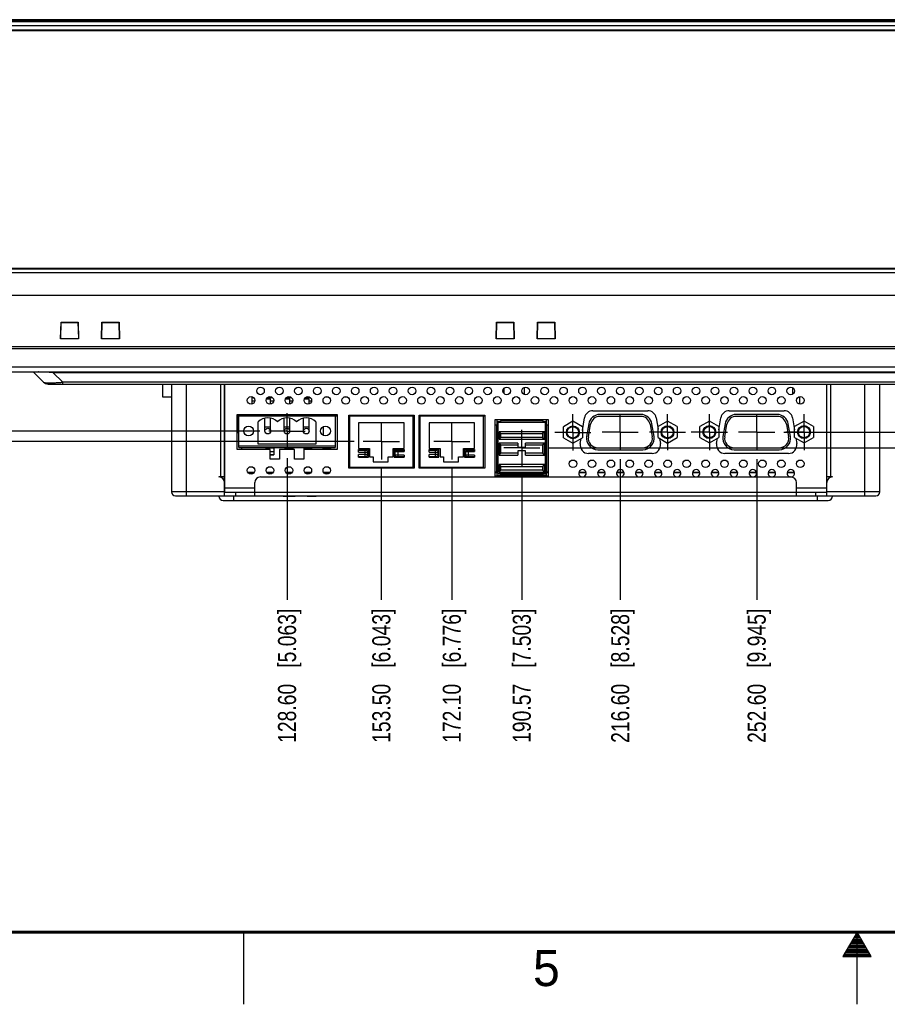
# Model space of a CAD drawing. Header units: inches. Extents: x 0 to 34, y 0 to 22.
# Tile 3 of 14: x 11.2 to 17.2, y 0 to 6.8. Entities that reach past the tile are written whole.
import ezdxf

# ---------------------------------------------------------------- set-up
doc = ezdxf.new("R2010")
doc.units = ezdxf.units.IN
doc.header["$LTSCALE"] = 1.87
doc.header["$MEASUREMENT"] = 0
doc.linetypes.add('CENTER', pattern=[0.6, 0.375, -0.075, 0.075, -0.075])
doc.layers.get('0').update_dxf_attribs({"linetype": 'CONTINUOUS'})
doc.layers.add('02___PRT_ALL_AXES', color=7, linetype='CONTINUOUS')
doc.layers.add('DIMENSIONS', color=7, linetype='CONTINUOUS')
doc.styles.get("Standard").update_dxf_attribs({"font": 'txt', "width": 0.8})
doc.styles.add('TEXTSTYLE_2', font='txt')
doc.dimstyles.new('DIMSTYLE_1', dxfattribs={"dimtxt": 0.125, "dimasz": 0.18, "dimexe": 0.125, "dimexo": 0.0625, "dimgap": 0.03125, "dimtad": 0, "dimtih": 1, "dimtoh": 1, "dimdec": 3, "dimlfac": 1.5, "dimzin": 4, "dimdsep": 46, "dimtxsty": 'STANDARD', "dimblk": '_FILLED', "dimblk1": '_FILLED', "dimblk2": '_FILLED', "dimcen": 0.09, "dimadec": 0, "dimazin": 0, "dimtp": 0.01, "dimtm": 0.01, "dimtfac": 1, "dimtdec": 3, "dimtofl": 0, "dimtmove": 0, "dimatfit": 3, "dimldrblk": '_FILLED', "dimfxl": 1, "dimtolj": 1, "dimtzin": 4, "dimarcsym": 0})

# ---------------------------------------------------------------- blocks, each defined once
blk = doc.blocks.new('*D0')
at = {"layer": 'DIMENSIONS', "color": 2, "linetype": 'CONTINUOUS'}
blk.add_line((13.0497, 3.7827), (13.0497, 2.8025), dxfattribs=at)
at = {"layer": 'DIMENSIONS', "color": 2, "linetype": 'CONTINUOUS', "insert": (12.9872, 2.74), "char_height": 0.125, "width": 1.425, "attachment_point": 3, "rotation": 90, "line_spacing_factor": 0.9}
blk.add_mtext('128.60{\\Ftxt.shx;\\W1.000000;\\H0.125000; }[5.063]', dxfattribs=at)
blk = doc.blocks.new('_FILLED')
at = {"color": 0, "linetype": 'BYBLOCK'}
blk.add_solid([(0, 0), (-1, 0.174), (-1, -0.174)], dxfattribs=at)
blk = doc.blocks.new('*D2')
at = {"layer": 'DIMENSIONS', "color": 2, "linetype": 'CONTINUOUS'}
blk.add_line((13.7032, 3.7108), (13.7032, 2.8025), dxfattribs=at)
at = {"layer": 'DIMENSIONS', "color": 2, "linetype": 'CONTINUOUS', "insert": (13.6407, 2.74), "char_height": 0.125, "width": 1.425, "attachment_point": 3, "rotation": 90, "line_spacing_factor": 0.9}
blk.add_mtext('153.50{\\Ftxt.shx;\\W1.000000;\\H0.125000; }[6.043]', dxfattribs=at)
blk = doc.blocks.new('*D3')
at = {"layer": 'DIMENSIONS', "color": 2, "linetype": 'CONTINUOUS'}
blk.add_line((14.1914, 3.7108), (14.1914, 2.8025), dxfattribs=at)
at = {"layer": 'DIMENSIONS', "color": 2, "linetype": 'CONTINUOUS', "insert": (14.1289, 2.74), "char_height": 0.125, "width": 1.425, "attachment_point": 3, "rotation": 90, "line_spacing_factor": 0.9}
blk.add_mtext('172.10{\\Ftxt.shx;\\W1.000000;\\H0.125000; }[6.776]', dxfattribs=at)
blk = doc.blocks.new('*D4')
at = {"layer": 'DIMENSIONS', "color": 2, "linetype": 'CONTINUOUS'}
blk.add_line((15.3586, 3.7755), (15.3586, 2.8025), dxfattribs=at)
at = {"layer": 'DIMENSIONS', "color": 2, "linetype": 'CONTINUOUS', "insert": (15.2961, 2.74), "char_height": 0.125, "width": 1.425, "attachment_point": 3, "rotation": 90, "line_spacing_factor": 0.9}
blk.add_mtext('216.60{\\Ftxt.shx;\\W1.000000;\\H0.125000; }[8.528]', dxfattribs=at)
blk = doc.blocks.new('*D5')
at = {"layer": 'DIMENSIONS', "color": 2, "linetype": 'CONTINUOUS'}
blk.add_line((14.6764, 3.6672), (14.6764, 2.8025), dxfattribs=at)
at = {"layer": 'DIMENSIONS', "color": 2, "linetype": 'CONTINUOUS', "insert": (14.6139, 2.74), "char_height": 0.125, "width": 1.425, "attachment_point": 3, "rotation": 90, "line_spacing_factor": 0.9}
blk.add_mtext('190.57{\\Ftxt.shx;\\W1.000000;\\H0.125000; }[7.503]', dxfattribs=at)
blk = doc.blocks.new('*D6')
at = {"layer": 'DIMENSIONS', "color": 2, "linetype": 'CONTINUOUS'}
blk.add_line((16.3043, 3.7755), (16.3043, 2.8025), dxfattribs=at)
at = {"layer": 'DIMENSIONS', "color": 2, "linetype": 'CONTINUOUS', "insert": (16.2418, 2.74), "char_height": 0.125, "width": 1.425, "attachment_point": 3, "rotation": 90, "line_spacing_factor": 0.9}
blk.add_mtext('252.60{\\Ftxt.shx;\\W1.000000;\\H0.125000; }[9.945]', dxfattribs=at)
blk = doc.blocks.new('*D7')
at = {"layer": 'DIMENSIONS', "color": 2, "linetype": 'CONTINUOUS'}
blk.add_line((12.8621, 3.9703), (8.9869, 3.9703), dxfattribs=at)
at = {"layer": 'DIMENSIONS', "color": 2, "linetype": 'CONTINUOUS', "insert": (8.9244, 4.0328), "char_height": 0.125, "width": 1.325, "attachment_point": 3, "line_spacing_factor": 0.9}
blk.add_mtext('35.80{\\Ftxt.shx;\\W1.000000;\\H0.125000; }[1.409]', dxfattribs=at)
blk = doc.blocks.new('*D9')
at = {"layer": 'DIMENSIONS', "color": 2, "linetype": 'CONTINUOUS'}
for p, q in [((9.3166, 3.8983), (9.1224, 3.8104)), ((13.5157, 3.8983), (9.3166, 3.8983)), ((9.1224, 3.8104), (8.9869, 3.8104))]:
    blk.add_line(p, q, dxfattribs=at)
at = {"layer": 'DIMENSIONS', "color": 2, "linetype": 'CONTINUOUS', "insert": (8.9244, 3.8729), "char_height": 0.125, "width": 1.325, "attachment_point": 3, "line_spacing_factor": 0.9}
blk.add_mtext('38.55{\\Ftxt.shx;\\W1.000000;\\H0.125000; }[1.518]', dxfattribs=at)
blk = doc.blocks.new('*D10')
at = {"layer": 'DIMENSIONS', "color": 2, "linetype": 'CONTINUOUS'}
blk.add_line((16.4918, 3.963), (20.4196, 3.963), dxfattribs=at)
at = {"layer": 'DIMENSIONS', "color": 2, "linetype": 'CONTINUOUS', "insert": (20.4821, 4.0255), "char_height": 0.125, "width": 1.325, "attachment_point": 1, "line_spacing_factor": 0.9}
blk.add_mtext('36.14{\\Ftxt.shx;\\W1.000000;\\H0.125000; }[1.423]', dxfattribs=at)
blk = doc.blocks.new('*D11')
at = {"layer": 'DIMENSIONS', "color": 2, "linetype": 'CONTINUOUS'}
for p, q in [((14.8639, 3.8547), (20.0954, 3.8547)), ((20.0954, 3.8547), (20.2858, 3.7901)), ((20.2858, 3.7901), (20.4196, 3.7901))]:
    blk.add_line(p, q, dxfattribs=at)
at = {"layer": 'DIMENSIONS', "color": 2, "linetype": 'CONTINUOUS', "insert": (20.4821, 3.8526), "char_height": 0.125, "width": 1.325, "attachment_point": 1, "line_spacing_factor": 0.9}
blk.add_mtext('40.18{\\Ftxt.shx;\\W1.000000;\\H0.125000; }[1.582]', dxfattribs=at)

msp = doc.modelspace()

# ---------------------------------------------------------------- linework, layer by layer
at = {"color": 7, "linetype": 'CONTINUOUS'}
for p, q in [((19.6022, 6.81943), (9.8043, 6.81943)), ((19.65338, 6.77654), (9.75311, 6.77654)), ((19.63369, 6.81418), (9.7728, 6.81418)), ((9.7728, 6.8063), (19.63369, 6.8063)), ((9.75311, 6.75033), (19.65338, 6.75033)), ((19.65338, 6.742), (9.75311, 6.742)), ((9.6827, 5.06877), (19.72379, 5.06877)), ((9.70891, 5.09364), (19.69758, 5.09364)), ((9.7518, 5.09889), (19.65469, 5.09889)), ((19.73212, 4.90992), (9.67437, 4.90992)), ((11.48054, 4.60928), (11.48352, 4.72503)), ((11.48241, 4.61105), (11.48544, 4.72306)), ((11.48544, 4.72306), (11.48352, 4.72503)), ((11.48352, 4.72503), (11.60276, 4.72503)), ((11.48544, 4.72306), (11.60084, 4.72306)), ((11.60084, 4.72306), (11.60276, 4.72503)), ((11.60084, 4.72306), (11.60387, 4.61105)), ((11.60276, 4.72503), (11.60574, 4.60928)), ((11.76401, 4.60928), (11.76699, 4.72503)), ((11.76587, 4.61105), (11.76891, 4.72306)), ((11.76891, 4.72306), (11.76699, 4.72503)), ((11.76699, 4.72503), (11.88622, 4.72503)), ((11.76891, 4.72306), (11.8843, 4.72306)), ((11.8843, 4.72306), (11.88622, 4.72503)), ((11.8843, 4.72306), (11.88734, 4.61105)), ((11.88622, 4.72503), (11.8892, 4.60928)), ((14.49892, 4.60928), (14.50189, 4.72503)), ((14.50078, 4.61105), (14.50382, 4.72306)), ((14.50382, 4.72306), (14.50189, 4.72503)), ((14.50189, 4.72503), (14.62113, 4.72503)), ((14.50382, 4.72306), (14.61921, 4.72306)), ((14.61921, 4.72306), (14.62113, 4.72503)), ((14.61921, 4.72306), (14.62225, 4.61105)), ((14.62113, 4.72503), (14.62411, 4.60928)), ((14.78238, 4.60928), (14.78536, 4.72503)), ((14.78425, 4.61105), (14.78728, 4.72306)), ((14.78728, 4.72306), (14.78536, 4.72503)), ((14.78536, 4.72503), (14.9046, 4.72503)), ((14.78728, 4.72306), (14.90267, 4.72306)), ((14.90267, 4.72306), (14.9046, 4.72503)), ((14.90267, 4.72306), (14.90571, 4.61105)), ((14.9046, 4.72503), (14.90758, 4.60928)), ((11.48235, 4.61105), (11.48054, 4.60928)), ((11.60574, 4.60928), (11.48054, 4.60928)), ((11.48235, 4.61105), (11.60393, 4.61105)), ((11.60393, 4.61105), (11.60574, 4.60928)), ((11.76582, 4.61105), (11.76401, 4.60928)), ((11.8892, 4.60928), (11.76401, 4.60928)), ((11.76582, 4.61105), (11.88739, 4.61105)), ((11.88739, 4.61105), (11.8892, 4.60928)), ((14.50073, 4.61105), (14.49892, 4.60928)), ((14.62411, 4.60928), (14.49892, 4.60928)), ((14.50073, 4.61105), (14.6223, 4.61105)), ((14.6223, 4.61105), (14.62411, 4.60928)), ((14.78419, 4.61105), (14.78238, 4.60928)), ((14.90758, 4.60928), (14.78238, 4.60928)), ((14.78419, 4.61105), (14.90577, 4.61105)), ((14.90577, 4.61105), (14.90758, 4.60928)), ((9.81217, 4.54246), (19.59432, 4.54246)), ((9.81588, 4.55558), (19.59061, 4.55558)), ((19.59432, 4.41254), (9.81217, 4.41254)), ((9.84498, 4.37973), (19.56151, 4.37973)), ((11.36217, 4.30881), (11.29432, 4.37666)), ((11.42795, 4.37666), (11.42795, 4.37973)), ((11.42795, 4.37666), (11.4958, 4.30881)), ((11.42795, 4.37666), (17.97854, 4.37666)), ((11.4958, 4.29574), (11.4958, 4.30881)), ((17.91069, 4.30881), (11.4958, 4.30881)), ((11.39373, 4.29574), (18.01277, 4.29574)), ((12.1875, 4.29574), (12.1875, 4.2065)), ((12.24918, 4.29574), (12.24918, 3.54902)), ((12.35416, 3.52146), (12.35416, 4.29574)), ((12.58907, 4.29574), (12.58907, 3.6527)), ((12.61663, 3.52146), (12.61663, 4.29574)), ((12.61794, 3.54771), (12.61794, 4.29574)), ((14.55212, 4.2656), (14.55212, 4.2314)), ((14.69385, 4.27298), (14.69385, 4.22401)), ((16.55212, 4.27202), (16.55212, 4.22498)), ((16.78855, 4.29574), (16.78855, 3.54771)), ((16.78986, 3.52146), (16.78986, 4.29574)), ((16.81742, 3.6527), (16.81742, 4.29574)), ((17.05233, 4.29574), (17.05233, 3.52146)), ((17.15731, 3.54902), (17.15731, 4.29574)), ((12.1875, 4.2065), (12.24918, 4.2065)), ((12.61663, 4.2065), (12.61794, 4.2065)), ((12.61663, 4.20388), (12.61794, 4.20388)), ((12.61794, 4.17763), (12.61663, 4.17763)), ((12.61663, 4.16976), (12.61794, 4.16976)), ((12.80561, 4.20858), (12.80561, 4.15719)), ((12.80561, 4.2065), (12.81175, 4.2065)), ((12.80561, 4.20388), (12.81607, 4.20388)), ((12.82606, 4.17763), (12.80561, 4.17763)), ((12.90756, 4.19338), (12.93605, 4.19338)), ((12.91588, 4.20388), (12.9473, 4.20388)), ((12.9202, 4.2065), (12.94299, 4.2065)), ((12.93605, 4.15702), (12.93605, 4.19338)), ((12.9573, 4.17763), (12.93605, 4.17763)), ((13.03879, 4.19338), (13.06939, 4.19338)), ((13.04712, 4.20388), (13.07854, 4.20388)), ((13.05143, 4.2065), (13.07422, 4.2065)), ((13.06939, 4.15747), (13.06939, 4.19338)), ((13.08853, 4.17763), (13.06939, 4.17763)), ((13.17003, 4.19338), (13.20272, 4.19338)), ((13.17835, 4.20388), (13.20977, 4.20388)), ((13.18266, 4.2065), (13.20545, 4.2065)), ((13.20272, 4.15811), (13.20272, 4.19338)), ((13.21977, 4.17763), (13.20272, 4.17763)), ((13.3139, 4.2065), (13.33669, 4.2065)), ((13.44513, 4.2065), (13.46792, 4.2065)), ((16.60088, 4.20858), (16.60088, 4.15719)), ((16.78855, 4.16845), (16.78986, 4.16845)), ((12.61663, 4.11726), (12.61794, 4.11726)), ((15.16944, 4.11149), (15.54938, 4.11149)), ((16.11433, 4.11149), (16.49426, 4.11149)), ((16.78855, 4.11726), (16.78986, 4.11726)), ((12.61794, 4.07527), (12.61663, 4.07527)), ((12.70329, 3.84199), (12.70329, 4.08608)), ((12.70329, 4.08608), (13.3962, 4.08608)), ((12.70329, 4.07527), (13.3962, 4.07527)), ((12.71112, 3.95716), (12.71112, 4.07527)), ((12.71637, 3.8569), (12.71637, 4.07527)), ((12.8497, 3.87842), (12.8497, 4.03348)), ((12.89668, 3.97028), (12.89668, 4.06001)), ((12.93605, 3.97028), (12.93605, 4.06001)), ((13.03002, 3.97028), (13.03002, 4.06001)), ((13.06939, 3.97028), (13.06939, 4.06001)), ((13.16335, 3.97028), (13.16335, 4.06001)), ((13.20272, 3.97028), (13.20272, 4.06001)), ((13.2497, 4.03348), (13.2497, 3.87842)), ((13.38304, 4.07527), (13.38304, 3.8569)), ((13.3962, 4.08608), (13.3962, 3.84199)), ((13.47752, 3.71338), (13.47752, 4.08083)), ((13.47752, 4.08083), (13.93159, 4.08083)), ((13.47752, 4.07527), (13.93159, 4.07527)), ((13.48277, 4.07527), (13.48277, 3.72094)), ((13.54577, 4.02803), (13.54577, 3.84955)), ((13.86073, 4.02803), (13.54577, 4.02803)), ((13.86073, 3.84955), (13.86073, 4.02803)), ((13.92372, 3.72094), (13.92372, 4.07527)), ((13.93159, 4.08083), (13.93159, 3.71338)), ((13.96571, 3.71338), (13.96571, 4.08083)), ((13.96571, 4.08083), (14.41978, 4.08083)), ((13.96571, 4.07527), (14.41978, 4.07527)), ((13.97096, 4.07527), (13.97096, 3.72094)), ((14.03395, 4.02803), (14.03395, 3.84955)), ((14.34891, 4.02803), (14.03395, 4.02803)), ((14.34891, 3.84955), (14.34891, 4.02803)), ((14.41191, 3.72094), (14.41191, 4.07527)), ((14.41978, 4.08083), (14.41978, 3.71338)), ((14.49263, 3.65767), (14.49263, 4.05137)), ((14.49263, 4.05137), (14.86009, 4.05137)), ((14.50445, 4.05137), (14.50445, 4.01069)), ((14.50445, 4.03694), (14.53069, 4.03694)), ((14.51232, 3.67736), (14.51232, 4.03169)), ((14.51232, 4.03169), (14.8404, 4.03169)), ((14.53069, 4.03169), (14.53069, 4.04219)), ((14.82203, 4.04219), (14.53069, 4.04219)), ((14.82203, 4.04219), (14.82203, 4.03169)), ((14.82203, 4.03694), (14.84828, 4.03694)), ((14.8404, 3.67736), (14.8404, 4.03169)), ((14.84828, 4.01069), (14.84828, 4.05137)), ((14.86009, 4.05137), (14.86009, 3.65767)), ((15.03069, 4.0379), (14.96508, 4.00002)), ((15.09631, 4.00002), (15.03069, 4.0379)), ((15.09631, 3.97325), (15.11136, 4.06239)), ((15.50057, 4.08511), (15.21826, 4.08511)), ((15.50057, 4.07199), (15.21826, 4.07199)), ((15.60747, 4.06239), (15.62098, 3.98236)), ((15.6866, 4.03869), (15.62098, 4.0008)), ((15.75221, 4.0008), (15.6866, 4.03869)), ((15.97634, 4.03975), (15.91073, 4.00186)), ((16.04196, 4.00186), (15.97634, 4.03975)), ((16.04196, 3.97781), (16.05624, 4.06239)), ((16.44545, 4.08511), (16.16314, 4.08511)), ((16.44545, 4.07199), (16.16314, 4.07199)), ((16.55235, 4.06239), (16.56663, 3.97781)), ((16.63225, 4.03975), (16.56663, 4.00186)), ((16.69787, 4.00186), (16.63225, 4.03975)), ((16.78986, 4.07527), (16.78855, 4.07527)), ((12.71112, 3.95716), (12.70329, 3.95716)), ((12.93605, 3.99653), (12.89668, 3.99653)), ((13.06939, 3.99653), (13.03002, 3.99653)), ((13.20272, 3.99653), (13.16335, 3.99653)), ((13.29905, 3.99967), (13.29905, 3.9409)), ((14.4992, 4.01069), (14.51232, 4.01069)), ((14.50182, 4.01069), (14.50182, 3.68786)), ((14.83384, 3.96607), (14.51888, 3.96607)), ((14.51888, 3.96607), (14.532, 3.95295)), ((14.51888, 3.96607), (14.51888, 3.91358)), ((14.83384, 3.96607), (14.82072, 3.95295)), ((14.83384, 3.91358), (14.83384, 3.96607)), ((14.8404, 4.01069), (14.85353, 4.01069)), ((14.8509, 3.68786), (14.8509, 4.01069)), ((14.96508, 3.92425), (14.96508, 4.00002)), ((15.09631, 4.00002), (15.09631, 3.92425)), ((15.14071, 4.02005), (15.12544, 3.93343)), ((15.13836, 3.93115), (15.15364, 4.01777)), ((15.56519, 4.01777), (15.58046, 3.93115)), ((15.59339, 3.93343), (15.57812, 4.02005)), ((15.62098, 3.92503), (15.62098, 4.0008)), ((15.75221, 4.0008), (15.75221, 3.92503)), ((15.91073, 3.9261), (15.91073, 4.00186)), ((16.04196, 4.00186), (16.04196, 3.9261)), ((16.08559, 4.02005), (16.07032, 3.93343)), ((16.08325, 3.93115), (16.09852, 4.01777)), ((16.51007, 4.01777), (16.52535, 3.93115)), ((16.53827, 3.93343), (16.523, 4.02005)), ((16.56663, 3.9261), (16.56663, 4.00186)), ((16.69787, 4.00186), (16.69787, 3.9261)), ((14.51888, 3.91358), (14.532, 3.9267)), ((14.51888, 3.91358), (14.83384, 3.91358)), ((14.65011, 3.88733), (14.51888, 3.88733)), ((14.51888, 3.88733), (14.532, 3.87421)), ((14.51888, 3.88733), (14.51888, 3.80334)), ((14.532, 3.95295), (14.82072, 3.95295)), ((14.532, 3.9267), (14.532, 3.95295)), ((14.82072, 3.9267), (14.532, 3.9267)), ((14.65011, 3.88733), (14.65011, 3.85846)), ((14.83384, 3.88733), (14.70261, 3.88733)), ((14.70261, 3.85846), (14.70261, 3.88733)), ((14.82072, 3.95295), (14.82072, 3.9267)), ((14.82072, 3.9267), (14.83384, 3.91358)), ((14.82072, 3.87421), (14.83384, 3.88733)), ((14.83384, 3.80334), (14.83384, 3.88733)), ((14.96508, 3.92425), (15.03069, 3.88637)), ((15.03069, 3.88637), (15.09631, 3.92425)), ((15.08117, 3.88362), (15.08714, 3.91896)), ((15.62098, 3.92503), (15.6866, 3.88715)), ((15.63171, 3.91884), (15.63766, 3.88362)), ((15.6866, 3.88715), (15.75221, 3.92503)), ((15.91073, 3.9261), (15.97634, 3.88821)), ((15.97634, 3.88821), (16.04196, 3.9261)), ((16.02605, 3.88362), (16.03228, 3.92051)), ((16.56663, 3.9261), (16.63225, 3.88821)), ((16.57631, 3.92051), (16.58254, 3.88362)), ((16.63225, 3.88821), (16.69787, 3.9261)), ((12.93295, 3.84199), (12.70329, 3.84199)), ((13.38304, 3.8653), (12.71637, 3.8653)), ((12.71637, 3.8569), (13.38304, 3.8569)), ((12.73474, 3.8569), (12.73474, 3.84199)), ((13.2497, 3.87842), (12.8497, 3.87842)), ((12.90535, 3.84199), (12.90535, 3.8569)), ((12.95784, 3.85236), (12.90535, 3.85236)), ((12.93295, 3.77637), (12.93295, 3.84199)), ((12.93295, 3.8285), (12.95784, 3.8285)), ((12.95784, 3.8569), (12.95784, 3.80539)), ((12.99857, 3.84199), (12.99857, 3.77637)), ((13.10093, 3.84199), (12.99857, 3.84199)), ((13.03658, 3.84199), (13.03658, 3.8569)), ((13.08907, 3.85236), (13.03658, 3.85236)), ((13.08907, 3.8569), (13.08907, 3.84199)), ((13.10093, 3.77637), (13.10093, 3.84199)), ((13.16654, 3.84199), (13.16654, 3.77637)), ((13.3962, 3.84199), (13.16654, 3.84199)), ((13.16781, 3.84199), (13.16781, 3.8569)), ((13.22031, 3.85236), (13.16781, 3.85236)), ((13.22031, 3.8569), (13.22031, 3.84199)), ((13.29905, 3.84199), (13.29905, 3.8569)), ((13.35154, 3.85236), (13.29905, 3.85236)), ((13.35154, 3.8569), (13.35154, 3.84199)), ((13.48277, 3.85236), (13.47752, 3.85236)), ((13.47752, 3.8285), (13.48277, 3.8285)), ((13.54577, 3.84955), (13.62188, 3.84955)), ((13.54577, 3.8233), (13.54577, 3.84167)), ((13.61401, 3.84167), (13.54577, 3.84167)), ((13.59563, 3.83642), (13.54577, 3.83642)), ((13.54577, 3.8233), (13.60876, 3.8233)), ((13.58776, 3.83642), (13.58776, 3.79443)), ((13.60876, 3.80755), (13.60876, 3.8233)), ((13.61401, 3.78918), (13.61401, 3.84167)), ((13.62188, 3.84955), (13.62188, 3.79181)), ((13.78461, 3.79181), (13.78461, 3.84955)), ((13.78461, 3.84955), (13.86073, 3.84955)), ((13.79248, 3.84167), (13.79248, 3.78918)), ((13.86073, 3.84167), (13.79248, 3.84167)), ((13.79773, 3.82855), (13.79773, 3.8023)), ((13.79773, 3.82855), (13.86073, 3.82855)), ((13.86073, 3.83642), (13.80561, 3.83642)), ((13.81873, 3.79443), (13.81873, 3.83642)), ((13.86073, 3.84167), (13.86073, 3.82855)), ((13.97096, 3.85236), (13.96571, 3.85236)), ((13.96571, 3.8285), (13.97096, 3.8285)), ((14.03395, 3.84955), (14.11007, 3.84955)), ((14.03395, 3.8233), (14.03395, 3.84167)), ((14.1022, 3.84167), (14.03395, 3.84167)), ((14.08382, 3.83642), (14.03395, 3.83642)), ((14.03395, 3.8233), (14.09695, 3.8233)), ((14.07595, 3.83642), (14.07595, 3.79443)), ((14.09695, 3.80755), (14.09695, 3.8233)), ((14.1022, 3.78918), (14.1022, 3.84167)), ((14.11007, 3.84955), (14.11007, 3.79181)), ((14.2728, 3.79181), (14.2728, 3.84955)), ((14.2728, 3.84955), (14.34891, 3.84955)), ((14.28067, 3.84167), (14.28067, 3.78918)), ((14.34891, 3.84167), (14.28067, 3.84167)), ((14.28592, 3.82855), (14.28592, 3.8023)), ((14.28592, 3.82855), (14.34891, 3.82855)), ((14.34891, 3.83642), (14.2938, 3.83642)), ((14.30692, 3.79443), (14.30692, 3.83642)), ((14.34891, 3.84167), (14.34891, 3.82855)), ((14.532, 3.87421), (14.65011, 3.87421)), ((14.532, 3.81646), (14.532, 3.87421)), ((14.65011, 3.85846), (14.70261, 3.85846)), ((14.70261, 3.83221), (14.65011, 3.83221)), ((14.65011, 3.83221), (14.65011, 3.80334)), ((14.70261, 3.87421), (14.82072, 3.87421)), ((14.70261, 3.80334), (14.70261, 3.83221)), ((14.82072, 3.87421), (14.82072, 3.81646)), ((15.20298, 3.85414), (15.51584, 3.85414)), ((15.20298, 3.84102), (15.51584, 3.84102)), ((16.14787, 3.85414), (16.46073, 3.85414)), ((16.14787, 3.84102), (16.46073, 3.84102)), ((12.61794, 3.81018), (12.61663, 3.81018)), ((12.95784, 3.80653), (12.93295, 3.80653)), ((12.93295, 3.80539), (12.95784, 3.80539)), ((12.99857, 3.77637), (12.93295, 3.77637)), ((13.16654, 3.77637), (13.10093, 3.77637)), ((13.48277, 3.80653), (13.47752, 3.80653)), ((13.47752, 3.80539), (13.48277, 3.80539)), ((13.54577, 3.78918), (13.54577, 3.80755)), ((13.60876, 3.80755), (13.54577, 3.80755)), ((13.54577, 3.79443), (13.59563, 3.79443)), ((13.54577, 3.78918), (13.61401, 3.78918)), ((13.62188, 3.79181), (13.6455, 3.79181)), ((13.6455, 3.79181), (13.6455, 3.75768)), ((13.6455, 3.75768), (13.75049, 3.75768)), ((13.75049, 3.75768), (13.75049, 3.79181)), ((13.75049, 3.79181), (13.78461, 3.79181)), ((13.79248, 3.78918), (13.86073, 3.78918)), ((13.86073, 3.8023), (13.79773, 3.8023)), ((13.80561, 3.79443), (13.86073, 3.79443)), ((13.86073, 3.8023), (13.86073, 3.78918)), ((13.97096, 3.80653), (13.96571, 3.80653)), ((13.96571, 3.80539), (13.97096, 3.80539)), ((14.03395, 3.78918), (14.03395, 3.80755)), ((14.09695, 3.80755), (14.03395, 3.80755)), ((14.03395, 3.79443), (14.08382, 3.79443)), ((14.03395, 3.78918), (14.1022, 3.78918)), ((14.11007, 3.79181), (14.13369, 3.79181)), ((14.13369, 3.79181), (14.13369, 3.75768)), ((14.13369, 3.75768), (14.23868, 3.75768)), ((14.23868, 3.75768), (14.23868, 3.79181)), ((14.23868, 3.79181), (14.2728, 3.79181)), ((14.28067, 3.78918), (14.34891, 3.78918)), ((14.34891, 3.8023), (14.28592, 3.8023)), ((14.2938, 3.79443), (14.34891, 3.79443)), ((14.34891, 3.8023), (14.34891, 3.78918)), ((14.51888, 3.80334), (14.532, 3.81646)), ((14.51888, 3.80334), (14.65011, 3.80334)), ((14.65011, 3.81646), (14.532, 3.81646)), ((14.82072, 3.81646), (14.70261, 3.81646)), ((14.70261, 3.80334), (14.83384, 3.80334)), ((14.83384, 3.80334), (14.82072, 3.81646)), ((15.57957, 3.8149), (15.13926, 3.8149)), ((16.52445, 3.8149), (16.08414, 3.8149)), ((16.78986, 3.81018), (16.78855, 3.81018)), ((12.61794, 3.68288), (12.61663, 3.68288)), ((12.82225, 3.68288), (12.77846, 3.68288)), ((12.95349, 3.68288), (12.9097, 3.68288)), ((13.08472, 3.68288), (13.04093, 3.68288)), ((13.21595, 3.68288), (13.17217, 3.68288)), ((13.34719, 3.68288), (13.3034, 3.68288)), ((13.93159, 3.71338), (13.47752, 3.71338)), ((13.48277, 3.72094), (13.92372, 3.72094)), ((14.41978, 3.71338), (13.96571, 3.71338)), ((13.97096, 3.72094), (14.41191, 3.72094)), ((14.50445, 3.68288), (14.49263, 3.68288)), ((14.51232, 3.68786), (14.4992, 3.68786)), ((14.50445, 3.68786), (14.50445, 3.66423)), ((14.83384, 3.73772), (14.51888, 3.73772)), ((14.51888, 3.73772), (14.532, 3.7246)), ((14.51888, 3.73772), (14.51888, 3.68523)), ((14.51888, 3.68523), (14.532, 3.69835)), ((14.51888, 3.68523), (14.83384, 3.68523)), ((14.532, 3.7246), (14.82072, 3.7246)), ((14.532, 3.69835), (14.532, 3.7246)), ((14.82072, 3.69835), (14.532, 3.69835)), ((14.83384, 3.73772), (14.82072, 3.7246)), ((14.82072, 3.7246), (14.82072, 3.69835)), ((14.82072, 3.69835), (14.83384, 3.68523)), ((14.83384, 3.68523), (14.83384, 3.73772)), ((14.85353, 3.68786), (14.8404, 3.68786)), ((14.84828, 3.66423), (14.84828, 3.68786)), ((14.86009, 3.68288), (14.84828, 3.68288)), ((15.12269, 3.68288), (15.0712, 3.68288)), ((15.25393, 3.68288), (15.20243, 3.68288)), ((15.38516, 3.68288), (15.33367, 3.68288)), ((15.51639, 3.68288), (15.4649, 3.68288)), ((15.64763, 3.68288), (15.59614, 3.68288)), ((15.77886, 3.68288), (15.72737, 3.68288)), ((15.91009, 3.68288), (15.8586, 3.68288)), ((16.04133, 3.68288), (15.98984, 3.68288)), ((16.17256, 3.68288), (16.12107, 3.68288)), ((16.30379, 3.68288), (16.2523, 3.68288)), ((16.43503, 3.68288), (16.38354, 3.68288)), ((16.56626, 3.68288), (16.51477, 3.68288)), ((16.78986, 3.68288), (16.78855, 3.68288)), ((12.61663, 3.6527), (12.57726, 3.6527)), ((12.59038, 3.65042), (12.59038, 3.6527)), ((12.61794, 3.68157), (12.61663, 3.68157)), ((12.61663, 3.65401), (12.61794, 3.65401)), ((12.82135, 3.68157), (12.77937, 3.68157)), ((12.86598, 3.6527), (16.54052, 3.6527)), ((12.95258, 3.68157), (12.9106, 3.68157)), ((13.08381, 3.68157), (13.04184, 3.68157)), ((13.21505, 3.68157), (13.17307, 3.68157)), ((13.34628, 3.68157), (13.3043, 3.68157)), ((14.50445, 3.68157), (14.49263, 3.68157)), ((14.86009, 3.65767), (14.49263, 3.65767)), ((14.50445, 3.66423), (14.53069, 3.66423)), ((14.51232, 3.67736), (14.8404, 3.67736)), ((14.53069, 3.65898), (14.53069, 3.67736)), ((14.53069, 3.66686), (14.82203, 3.66686)), ((14.82203, 3.67736), (14.82203, 3.65898)), ((14.82203, 3.66423), (14.84828, 3.66423)), ((14.86009, 3.68157), (14.84828, 3.68157)), ((15.12293, 3.68157), (15.07096, 3.68157)), ((15.08611, 3.65401), (15.10778, 3.65401)), ((15.25417, 3.68157), (15.20219, 3.68157)), ((15.21735, 3.65401), (15.23901, 3.65401)), ((15.3854, 3.68157), (15.33343, 3.68157)), ((15.34858, 3.65401), (15.37025, 3.65401)), ((15.51663, 3.68157), (15.46466, 3.68157)), ((15.47981, 3.65401), (15.50148, 3.65401)), ((15.64787, 3.68157), (15.59589, 3.68157)), ((15.61105, 3.65401), (15.63272, 3.65401)), ((15.7791, 3.68157), (15.72713, 3.68157)), ((15.74228, 3.65401), (15.76395, 3.65401)), ((15.91033, 3.68157), (15.85836, 3.68157)), ((15.87351, 3.65401), (15.89518, 3.65401)), ((16.04157, 3.68157), (15.9896, 3.68157)), ((16.00475, 3.65401), (16.02642, 3.65401)), ((16.1728, 3.68157), (16.12083, 3.68157)), ((16.13598, 3.65401), (16.15765, 3.65401)), ((16.30404, 3.68157), (16.25206, 3.68157)), ((16.26721, 3.65401), (16.28888, 3.65401)), ((16.43527, 3.68157), (16.3833, 3.68157)), ((16.39845, 3.65401), (16.42012, 3.65401)), ((16.56649, 3.68157), (16.51453, 3.68157)), ((16.52968, 3.65401), (16.55134, 3.65401)), ((16.78986, 3.68157), (16.78855, 3.68157)), ((16.78855, 3.65401), (16.78986, 3.65401)), ((16.82923, 3.6527), (16.78986, 3.6527)), ((16.81611, 3.6527), (16.81611, 3.65042)), ((12.61794, 3.54902), (12.24918, 3.54902)), ((12.61794, 3.55034), (12.61663, 3.55034)), ((12.61663, 3.54771), (16.78986, 3.54771)), ((12.82661, 3.57527), (12.61794, 3.57527)), ((12.69537, 3.52146), (12.69537, 3.54771)), ((12.82661, 3.52146), (12.82661, 3.61333)), ((16.57989, 3.52146), (16.57989, 3.61333)), ((16.78855, 3.57527), (16.57989, 3.57527)), ((16.71112, 3.54771), (16.71112, 3.52146)), ((16.78986, 3.55034), (16.78855, 3.55034)), ((17.15731, 3.54902), (16.78855, 3.54902)), ((12.27674, 3.52146), (17.12975, 3.52146)), ((12.57726, 3.52146), (12.57726, 3.51884)), ((16.82923, 3.51884), (12.57726, 3.51884)), ((12.60613, 3.48997), (16.80036, 3.48997)), ((12.68225, 3.48997), (12.68225, 3.52146)), ((12.85093, 3.52146), (12.85093, 3.52015)), ((12.91315, 3.52015), (12.85093, 3.52015)), ((12.87879, 3.52146), (12.87879, 3.52015)), ((12.91315, 3.52146), (12.91315, 3.52015)), ((12.93044, 3.52146), (12.93044, 3.52015)), ((12.98229, 3.52015), (12.93044, 3.52015)), ((12.94049, 3.52146), (12.94049, 3.52015)), ((12.97279, 3.52146), (12.97279, 3.52015)), ((12.98229, 3.52146), (12.98229, 3.52015)), ((12.99785, 3.52146), (12.99785, 3.52015)), ((13.00736, 3.52015), (12.99785, 3.52015)), ((13.00736, 3.52146), (13.00736, 3.52015)), ((13.02346, 3.52146), (13.02346, 3.52015)), ((13.02346, 3.52015), (13.10501, 3.52015)), ((13.04625, 3.52146), (13.04625, 3.52015)), ((13.07377, 3.52146), (13.07377, 3.52015)), ((13.10501, 3.52146), (13.10501, 3.52015)), ((13.11366, 3.52146), (13.11366, 3.52015)), ((13.16897, 3.52015), (13.11366, 3.52015)), ((13.14482, 3.52015), (13.14482, 3.52146)), ((13.16897, 3.52146), (13.16897, 3.52015)), ((13.18947, 3.52146), (13.18947, 3.52015)), ((13.18947, 3.52015), (13.25115, 3.52015)), ((13.21571, 3.52146), (13.21571, 3.52015)), ((13.2249, 3.52146), (13.2249, 3.52015)), ((13.25115, 3.52146), (13.25115, 3.52015)), ((13.57477, 3.52146), (13.57477, 3.52015)), ((13.62489, 3.52015), (13.57477, 3.52015)), ((13.59959, 3.52015), (13.59959, 3.52146)), ((13.62489, 3.52146), (13.62489, 3.52015)), ((13.66638, 3.52146), (13.66638, 3.52015)), ((13.71823, 3.52015), (13.66638, 3.52015)), ((13.67642, 3.52146), (13.67642, 3.52015)), ((13.70872, 3.52146), (13.70872, 3.52015)), ((13.71823, 3.52146), (13.71823, 3.52015)), ((13.72543, 3.52146), (13.72543, 3.52015)), ((13.78968, 3.52015), (13.72543, 3.52015)), ((13.73551, 3.52146), (13.73551, 3.52015)), ((13.74318, 3.52146), (13.74318, 3.52015)), ((13.77192, 3.52146), (13.77192, 3.52015)), ((13.77959, 3.52146), (13.77959, 3.52015)), ((13.78968, 3.52146), (13.78968, 3.52015)), ((13.79083, 3.52146), (13.79083, 3.52015)), ((13.83231, 3.52015), (13.79083, 3.52015)), ((13.83231, 3.52146), (13.83231, 3.52015)), ((14.07285, 3.52146), (14.07285, 3.52015)), ((14.1371, 3.52015), (14.07285, 3.52015)), ((14.08294, 3.52146), (14.08294, 3.52015)), ((14.09061, 3.52146), (14.09061, 3.52015)), ((14.11934, 3.52146), (14.11934, 3.52015)), ((14.12701, 3.52146), (14.12701, 3.52015)), ((14.1371, 3.52146), (14.1371, 3.52015)), ((14.16936, 3.52146), (14.16936, 3.52015)), ((14.22121, 3.52015), (14.16936, 3.52015)), ((14.1794, 3.52146), (14.1794, 3.52015)), ((14.21171, 3.52146), (14.21171, 3.52015)), ((14.22121, 3.52146), (14.22121, 3.52015)), ((14.22841, 3.52146), (14.22841, 3.52015)), ((14.29266, 3.52015), (14.22841, 3.52015)), ((14.2385, 3.52146), (14.2385, 3.52015)), ((14.24617, 3.52146), (14.24617, 3.52015)), ((14.2749, 3.52146), (14.2749, 3.52015)), ((14.28257, 3.52146), (14.28257, 3.52015)), ((14.29266, 3.52146), (14.29266, 3.52015)), ((14.29381, 3.52146), (14.29381, 3.52015)), ((14.33529, 3.52015), (14.29381, 3.52015)), ((14.33529, 3.52146), (14.33529, 3.52015)), ((14.60666, 3.52146), (14.60666, 3.52015)), ((14.65678, 3.52015), (14.60666, 3.52015)), ((14.63148, 3.52015), (14.63148, 3.52146)), ((14.65678, 3.52146), (14.65678, 3.52015)), ((14.66975, 3.52146), (14.66975, 3.52015)), ((14.72247, 3.52015), (14.66975, 3.52015)), ((14.69423, 3.52146), (14.69423, 3.52015)), ((14.72247, 3.52015), (14.72247, 3.52146)), ((14.73456, 3.52146), (14.73456, 3.52015)), ((14.78642, 3.52015), (14.73456, 3.52015)), ((14.76033, 3.52146), (14.76033, 3.52015)), ((14.78642, 3.52015), (14.78642, 3.52146)), ((15.24014, 3.52146), (15.24014, 3.52015)), ((15.28421, 3.52015), (15.24014, 3.52015)), ((15.28421, 3.52146), (15.28421, 3.52015)), ((15.29372, 3.52146), (15.29372, 3.52015)), ((15.35854, 3.52015), (15.29372, 3.52015)), ((15.30323, 3.52146), (15.30323, 3.52015)), ((15.32121, 3.52146), (15.32121, 3.52015)), ((15.33115, 3.52146), (15.33115, 3.52015)), ((15.34903, 3.52146), (15.34903, 3.52015)), ((15.35854, 3.52146), (15.35854, 3.52015)), ((15.36891, 3.52146), (15.36891, 3.52015)), ((15.43286, 3.52015), (15.36891, 3.52015)), ((15.40089, 3.52146), (15.40089, 3.52015)), ((15.43286, 3.52146), (15.43286, 3.52015)), ((15.4415, 3.52146), (15.4415, 3.52015)), ((15.50027, 3.52015), (15.4415, 3.52015)), ((15.46903, 3.52146), (15.46903, 3.52015)), ((15.50027, 3.52146), (15.50027, 3.52015)), ((16.17005, 3.52146), (16.17005, 3.52015)), ((16.19425, 3.52015), (16.17005, 3.52015)), ((16.17869, 3.52146), (16.17869, 3.52015)), ((16.19425, 3.52015), (16.19425, 3.52146)), ((16.21153, 3.52146), (16.21153, 3.52015)), ((16.27635, 3.52015), (16.21153, 3.52015)), ((16.22104, 3.52146), (16.22104, 3.52015)), ((16.23903, 3.52146), (16.23903, 3.52015)), ((16.24897, 3.52146), (16.24897, 3.52015)), ((16.26684, 3.52146), (16.26684, 3.52015)), ((16.27635, 3.52146), (16.27635, 3.52015)), ((16.28672, 3.52146), (16.28672, 3.52015)), ((16.35067, 3.52015), (16.28672, 3.52015)), ((16.3187, 3.52146), (16.3187, 3.52015)), ((16.35067, 3.52146), (16.35067, 3.52015)), ((16.35932, 3.52146), (16.35932, 3.52015)), ((16.41808, 3.52015), (16.35932, 3.52015)), ((16.38684, 3.52146), (16.38684, 3.52015)), ((16.41808, 3.52146), (16.41808, 3.52015)), ((16.72424, 3.52146), (16.72424, 3.48997)), ((16.82923, 3.51884), (16.82923, 3.52146))]:
    msp.add_line(p, q, dxfattribs=at)
at = {"color": 2, "linetype": 'CONTINUOUS'}
for p, q in [((12.75002, 0), (12.75002, 0.5)), ((17.00002, 0.5), (16.90203, 0.33028)), ((16.98847, 0.48), (17.01157, 0.48)), ((16.99425, 0.49), (17.00579, 0.49)), ((17.09801, 0.33028), (17.00002, 0.5)), ((17.00002, 0), (17.00002, 0.5)), ((16.94806, 0.41), (17.05198, 0.41)), ((16.95383, 0.42), (17.04621, 0.42)), ((16.95961, 0.43), (17.04044, 0.43)), ((16.96538, 0.44), (17.03466, 0.44)), ((16.97115, 0.45), (17.02889, 0.45)), ((16.97693, 0.46), (17.02311, 0.46)), ((16.9827, 0.47), (17.01734, 0.47)), ((16.91342, 0.35), (17.08662, 0.35)), ((16.91919, 0.36), (17.08085, 0.36)), ((16.92496, 0.37), (17.07508, 0.37)), ((16.93074, 0.38), (17.0693, 0.38)), ((16.93651, 0.39), (17.06353, 0.39)), ((16.94229, 0.4), (17.05776, 0.4)), ((16.90203, 0.33028), (17.09801, 0.33028)), ((16.90764, 0.34), (17.0924, 0.34))]:
    msp.add_line(p, q, dxfattribs=at)
at = {"color": 7, "linetype": 'CONTINUOUS', "const_width": 0.02}
msp.add_lwpolyline([(0.50002, 0.5), (33.50002, 0.5)], dxfattribs=at)
at = {"color": 7, "linetype": 'CONTINUOUS'}
for centre, radius in [((12.86598, 4.2485), 0.02625), ((12.99721, 4.2485), 0.02625), ((13.12844, 4.2485), 0.02625), ((13.25968, 4.2485), 0.02625), ((13.39091, 4.2485), 0.02625), ((13.52214, 4.2485), 0.02625), ((13.65338, 4.2485), 0.02625), ((13.78461, 4.2485), 0.02625), ((13.91584, 4.2485), 0.02625), ((14.04708, 4.2485), 0.02625), ((14.17831, 4.2485), 0.02625), ((14.30954, 4.2485), 0.02625), ((14.44078, 4.2485), 0.02625), ((14.57201, 4.2485), 0.02625), ((14.70325, 4.2485), 0.02625), ((14.83448, 4.2485), 0.02625), ((14.96571, 4.2485), 0.02625), ((15.09695, 4.2485), 0.02625), ((15.22818, 4.2485), 0.02625), ((15.35941, 4.2485), 0.02625), ((15.49065, 4.2485), 0.02625), ((15.62188, 4.2485), 0.02625), ((15.75311, 4.2485), 0.02625), ((15.88435, 4.2485), 0.02625), ((16.01558, 4.2485), 0.02625), ((16.14682, 4.2485), 0.02625), ((16.27805, 4.2485), 0.02625), ((16.40928, 4.2485), 0.02625), ((16.54052, 4.2485), 0.02625), ((12.80036, 4.18288), 0.02625), ((12.93159, 4.18288), 0.02625), ((13.06283, 4.18288), 0.02625), ((13.19406, 4.18288), 0.02625), ((13.32529, 4.18288), 0.02625), ((13.45653, 4.18288), 0.02625), ((13.58776, 4.18288), 0.02625), ((13.71899, 4.18288), 0.02625), ((13.85023, 4.18288), 0.02625), ((13.98146, 4.18288), 0.02625), ((14.11269, 4.18288), 0.02625), ((14.24393, 4.18288), 0.02625), ((14.37516, 4.18288), 0.02625), ((14.5064, 4.18288), 0.02625), ((14.63763, 4.18288), 0.02625), ((14.76886, 4.18288), 0.02625), ((14.9001, 4.18288), 0.02625), ((15.03133, 4.18288), 0.02625), ((15.16256, 4.18288), 0.02625), ((15.2938, 4.18288), 0.02625), ((15.42503, 4.18288), 0.02625), ((15.55626, 4.18288), 0.02625), ((15.6875, 4.18288), 0.02625), ((15.81873, 4.18288), 0.02625), ((15.94996, 4.18288), 0.02625), ((16.0812, 4.18288), 0.02625), ((16.21243, 4.18288), 0.02625), ((16.34367, 4.18288), 0.02625), ((16.4749, 4.18288), 0.02625), ((16.60613, 4.18288), 0.02625), ((12.78304, 3.97028), 0.03412), ((12.91637, 3.97028), 0.01969), ((13.0497, 3.97028), 0.01969), ((13.18304, 3.97028), 0.01969), ((13.31637, 3.97028), 0.03412), ((15.03069, 3.96135), 0.04462), ((15.03069, 3.96135), 0.03937), ((15.6866, 3.96213), 0.04462), ((15.6866, 3.96213), 0.03937), ((15.97634, 3.9632), 0.04462), ((15.97634, 3.9632), 0.03937), ((16.63225, 3.9632), 0.04462), ((16.63225, 3.9632), 0.03937), ((15.03133, 3.74351), 0.02625), ((15.16256, 3.74351), 0.02625), ((15.2938, 3.74351), 0.02625), ((15.42503, 3.74351), 0.02625), ((15.55626, 3.74351), 0.02625), ((15.6875, 3.74351), 0.02625), ((15.81873, 3.74351), 0.02625), ((15.94996, 3.74351), 0.02625), ((16.0812, 3.74351), 0.02625), ((16.21243, 3.74351), 0.02625), ((16.34367, 3.74351), 0.02625), ((16.4749, 3.74351), 0.02625), ((16.60613, 3.74351), 0.02625), ((12.80036, 3.69732), 0.02625), ((12.93159, 3.69732), 0.02625), ((13.06283, 3.69732), 0.02625), ((13.19406, 3.69732), 0.02625), ((13.32529, 3.69732), 0.02625)]:
    msp.add_circle(centre, radius, dxfattribs=at)
for centre, radius, start, end in [((11.39372, 4.34036), 0.04462, 225, 270), ((11.42107, 4.31795), 0.02221, 269.667896, 269.998865), ((15.16944, 4.05258), 0.05891, 90, 170.415267), ((15.54938, 4.05258), 0.05891, 9.584733, 90), ((16.11433, 4.05258), 0.05891, 90, 170.415267), ((16.49426, 4.05258), 0.05891, 9.584733, 90), ((12.91637, 3.97028), 0.09186, 43.4717, 136.5283), ((13.0497, 3.97028), 0.09186, 43.4717, 136.5283), ((13.18304, 3.97028), 0.09186, 43.4717, 136.5283), ((14.54382, 4.04219), 0.01312, 135.572996, 180), ((14.80891, 4.04219), 0.01312, 0, 44.427004), ((15.21826, 4.00637), 0.07874, 90, 170), ((15.21826, 4.00637), 0.06562, 90, 170), ((15.50057, 4.00637), 0.07874, 10, 90), ((15.50057, 4.00637), 0.06562, 10, 90), ((16.16314, 4.00637), 0.07874, 90, 170), ((16.16314, 4.00637), 0.06562, 90, 170), ((16.44545, 4.00637), 0.07874, 10, 90), ((16.44545, 4.00637), 0.06562, 10, 90), ((14.4992, 3.99757), 0.01312, 90, 120), ((14.85353, 3.99757), 0.01312, 60, 90), ((15.20298, 3.91976), 0.07874, 170, 270), ((15.20298, 3.91976), 0.06562, 170, 270), ((15.51584, 3.91976), 0.07874, 270, 10), ((15.51584, 3.91976), 0.06562, 270, 10), ((16.14787, 3.91976), 0.07874, 170, 270), ((16.14787, 3.91976), 0.06562, 170, 270), ((16.46073, 3.91976), 0.07874, 270, 10), ((16.46073, 3.91976), 0.06562, 270, 10), ((13.59563, 3.8233), 0.01312, 0, 90), ((13.80561, 3.82855), 0.00787, 90, 180), ((14.08382, 3.8233), 0.01312, 0, 90), ((14.2938, 3.82855), 0.00787, 90, 180), ((15.13926, 3.87381), 0.05891, 170.415267, 270), ((15.57957, 3.87381), 0.05891, 270, 9.584733), ((16.08414, 3.87381), 0.05891, 170.415267, 270), ((16.52445, 3.87381), 0.05891, 270, 9.584733), ((13.59563, 3.80755), 0.01312, 269.999997, 360), ((13.80561, 3.8023), 0.00787, 180, 270), ((14.08382, 3.80755), 0.01312, 269.999997, 360), ((14.2938, 3.8023), 0.00787, 180, 270), ((14.4992, 3.70098), 0.01312, 240, 270), ((14.85353, 3.70098), 0.01312, 270, 300), ((15.09695, 3.67789), 0.02625, 286.260205, 253.739795), ((15.22818, 3.67789), 0.02625, 286.260205, 253.739795), ((15.35941, 3.67789), 0.02625, 286.260205, 253.739795), ((15.49065, 3.67789), 0.02625, 286.260205, 253.739795), ((15.62188, 3.67789), 0.02625, 286.260205, 253.739795), ((15.75311, 3.67789), 0.02625, 286.260205, 253.739795), ((15.88435, 3.67789), 0.02625, 286.260205, 253.739795), ((16.01558, 3.67789), 0.02625, 286.260205, 253.739795), ((16.14682, 3.67789), 0.02625, 286.260205, 253.739795), ((16.27805, 3.67789), 0.02625, 286.260205, 253.739795), ((16.40928, 3.67789), 0.02625, 286.260205, 253.739795), ((16.54052, 3.67789), 0.02625, 282.59522, 253.739795), ((12.57726, 3.61333), 0.03937, 0, 90), ((12.86598, 3.61333), 0.03937, 90, 180), ((14.54382, 3.65898), 0.01312, 180, 185.73917), ((14.80891, 3.65898), 0.01312, 354.26083, 360), ((16.54052, 3.61333), 0.03937, 0, 90), ((16.82923, 3.61333), 0.03937, 90, 180), ((12.27674, 3.54902), 0.02756, 180, 270), ((17.12975, 3.54902), 0.02756, 270, 360), ((12.60613, 3.51884), 0.02887, 180, 270), ((16.80036, 3.51884), 0.02887, 270, 360)]:
    msp.add_arc(centre, radius, start, end, dxfattribs=at)
for points, knots in [([(11.32898, 4.37781), (11.32745, 4.3778), (11.3245, 4.37779), (11.32023, 4.37776), (11.31631, 4.37771), (11.31272, 4.37766), (11.30947, 4.3776), (11.30656, 4.37754), (11.304, 4.37747), (11.30176, 4.3774), (11.30009, 4.37733), (11.29892, 4.37728), (11.29815, 4.37724), (11.29746, 4.3772), (11.29684, 4.37715), (11.2963, 4.37711), (11.29582, 4.37707), (11.29541, 4.37702), (11.29507, 4.37697), (11.29483, 4.37693), (11.29467, 4.3769), (11.29457, 4.37687), (11.29448, 4.37685), (11.29442, 4.37682), (11.29436, 4.3768), (11.29433, 4.37677), (11.2943, 4.37674), (11.29429, 4.37671), (11.2943, 4.37668), (11.29432, 4.37666), (11.29432, 4.37666)], [0, 0, 0, 0, 0.1318122, 0.2542797, 0.3671265, 0.4701849, 0.5633875, 0.6467681, 0.7204643, 0.7846861, 0.8397075, 0.8638684, 0.8858531, 0.9057061, 0.9234716, 0.9391946, 0.9529206, 0.9646967, 0.9745722, 0.9826017, 0.9859435, 0.9888475, 0.9913233, 0.993384, 0.9950488, 0.9963505, 0.9973507, 0.998169, 0.998994, 1, 1, 1, 1]), ([(11.32898, 4.3778), (11.32868, 4.37811), (11.3282, 4.37852), (11.32749, 4.37897), (11.32678, 4.37933), (11.32585, 4.37964), (11.32507, 4.37973), (11.3247, 4.37973)], [0, 0, 0, 0, 0.2647156, 0.3934201, 0.5194362, 0.7637672, 1, 1, 1, 1]), ([(11.42795, 4.37666), (11.42571, 4.37669), (11.42122, 4.37677), (11.41449, 4.37687), (11.40778, 4.37697), (11.39889, 4.37709), (11.38791, 4.37724), (11.37497, 4.37739), (11.36245, 4.37754), (11.35237, 4.37764), (11.34466, 4.37771), (11.3392, 4.37775), (11.334, 4.37779), (11.33062, 4.3778), (11.32898, 4.37781)], [0, 0, 0, 0, 0.0680351, 0.1360283, 0.2038848, 0.2714979, 0.4054828, 0.5367782, 0.6638485, 0.7848319, 0.8423876, 0.8976198, 0.9502485, 1, 1, 1, 1]), ([(11.36217, 4.30881), (11.36237, 4.30861), (11.36273, 4.30832), (11.36327, 4.30799), (11.36375, 4.30773), (11.36429, 4.30747), (11.36513, 4.30713), (11.36633, 4.30673), (11.36796, 4.30629), (11.36984, 4.30588), (11.37198, 4.30551), (11.37438, 4.30517), (11.37704, 4.30487), (11.37996, 4.30461), (11.38315, 4.30439), (11.3866, 4.30421), (11.3903, 4.30408), (11.39575, 4.30395), (11.39997, 4.30393), (11.40286, 4.30393)], [0, 0, 0, 0, 0.0208786, 0.032894, 0.0460625, 0.0604404, 0.0760771, 0.1112944, 0.1520141, 0.1984631, 0.2508252, 0.3092496, 0.3738505, 0.4446992, 0.5218265, 0.605226, 0.69485, 0.790611, 1, 1, 1, 1]), ([(11.40286, 4.30393), (11.40955, 4.30392), (11.41995, 4.30409), (11.43424, 4.30461), (11.44588, 4.30518), (11.45796, 4.3059), (11.47038, 4.30676), (11.48089, 4.30756), (11.48938, 4.30826), (11.49366, 4.30863), (11.4958, 4.30881)], [0, 0, 0, 0, 0.2155944, 0.3351604, 0.4607962, 0.5912187, 0.7252398, 0.8618056, 0.9307517, 1, 1, 1, 1]), ([(11.42094, 4.29574), (11.42015, 4.29575), (11.41854, 4.29584), (11.41615, 4.29625), (11.41376, 4.29691), (11.41142, 4.29784), (11.40913, 4.29901), (11.40617, 4.30092), (11.40413, 4.30266), (11.40286, 4.30393)], [0, 0, 0, 0, 0.1173213, 0.2363706, 0.3575001, 0.4809768, 0.6069946, 0.7356095, 1, 1, 1, 1])]:
    msp.add_open_spline(points, degree=3, knots=knots, dxfattribs=at)
at = {"layer": '02___PRT_ALL_AXES', "color": 7, "linetype": 'CENTER'}
for p, q in [((13.0497, 3.97028), (13.0497, 4.09535)), ((15.03069, 3.96135), (15.03069, 4.08642)), ((15.35865, 3.96302), (15.35865, 4.08803)), ((15.6866, 3.96213), (15.6866, 4.0872)), ((15.97634, 3.9632), (15.97634, 4.08826)), ((16.3043, 3.96302), (16.3043, 4.08803)), ((16.63225, 3.9632), (16.63225, 4.08826)), ((13.0497, 3.97028), (12.92464, 3.97028)), ((13.0497, 3.97028), (13.0497, 3.84522)), ((13.0497, 3.97028), (13.17477, 3.97028)), ((13.70325, 3.89827), (13.70325, 4.02329)), ((14.19143, 3.89827), (14.19143, 4.02329)), ((14.67636, 3.85471), (14.67636, 3.97972)), ((15.03069, 3.96135), (14.90563, 3.96135)), ((15.03069, 3.96135), (15.15576, 3.96135)), ((15.03069, 3.96135), (15.03069, 3.83628)), ((15.35865, 3.96302), (15.23363, 3.96302)), ((15.35865, 3.96302), (15.48366, 3.96302)), ((15.35865, 3.96302), (15.35865, 3.838)), ((15.6866, 3.96213), (15.56153, 3.96213)), ((15.6866, 3.96213), (15.81166, 3.96213)), ((15.6866, 3.96213), (15.6866, 3.83707)), ((15.97634, 3.9632), (15.85128, 3.9632)), ((15.97634, 3.9632), (16.10141, 3.9632)), ((15.97634, 3.9632), (15.97634, 3.83813)), ((16.3043, 3.96302), (16.17928, 3.96302)), ((16.3043, 3.96302), (16.42931, 3.96302)), ((16.3043, 3.96302), (16.3043, 3.838)), ((16.63225, 3.9632), (16.50718, 3.9632)), ((16.63225, 3.9632), (16.75731, 3.9632)), ((16.63225, 3.9632), (16.63225, 3.83813)), ((13.70325, 3.89827), (13.57823, 3.89827)), ((13.70325, 3.89827), (13.70325, 3.77326)), ((13.70325, 3.89827), (13.82826, 3.89827)), ((14.19143, 3.89827), (14.06642, 3.89827)), ((14.19143, 3.89827), (14.19143, 3.77326)), ((14.19143, 3.89827), (14.31645, 3.89827)), ((14.67636, 3.85471), (14.55134, 3.85471)), ((14.67636, 3.85471), (14.80138, 3.85471)), ((14.67636, 3.85471), (14.67636, 3.72969))]:
    msp.add_line(p, q, dxfattribs=at)

# ---------------------------------------------------------------- texts
at = {"color": 2, "linetype": 'CONTINUOUS', "insert": (14.75404, 0.37622), "char_height": 0.25, "width": 0.25, "attachment_point": 1, "line_spacing_factor": 0.9, "style": 'TEXTSTYLE_2'}
msp.add_mtext('5', dxfattribs=at)

# ---------------------------------------------------------------- dimensions: what is measured, and where the dimension line sits
at = {"layer": 'DIMENSIONS', "color": 2, "linetype": 'CONTINUOUS'}
for feature_location, offset, dtype, origin, picture, middle in [((12.86214, 3.97028), (-3.87526, 0), 0, (9.75311, 4.90992), '*D7', (8.26187, 3.97028)), ((13.51573, 3.89827), (-4.52885, -0.08791), 0, (13.57823, 4.90992), '*D9', (8.26187, 3.81036)), ((13.0497, 3.78272), (0, -0.98025), 1, (9.67437, 4.90992), '*D0', (13.0497, 2.02747)), ((14.86388, 3.85471), (5.55574, -0.06463), 0, (14.80138, 4.90992), '*D11', (21.14462, 3.79007)), ((16.49181, 3.96302), (3.9278, 0), 0, (16.42931, 4.90992), '*D10', (21.14462, 3.96302)), ((15.35865, 3.7755), (0, -0.97303), 1, (9.67437, 3.838), '*D4', (15.35865, 2.02747)), ((16.3043, 3.7755), (0, -0.97303), 1, (9.67437, 3.838), '*D6', (16.3043, 2.02747)), ((13.70325, 3.71076), (0, -0.90829), 1, (9.67437, 3.77326), '*D2', (13.70325, 2.02747)), ((14.19143, 3.71076), (0, -0.90829), 1, (9.67437, 3.77326), '*D3', (14.19143, 2.02747)), ((14.67636, 3.66719), (0, -0.86472), 1, (9.67437, 3.72969), '*D5', (14.67636, 2.02747))]:
    dim = msp.add_ordinate_dim(feature_location=feature_location, offset=offset, dtype=dtype, origin=origin, dimstyle='DIMSTYLE_1', dxfattribs=at)
    dim.commit()
    dim.dimension.update_dxf_attribs({"geometry": picture, "text_midpoint": middle})

doc.saveas('drawing.dxf')
